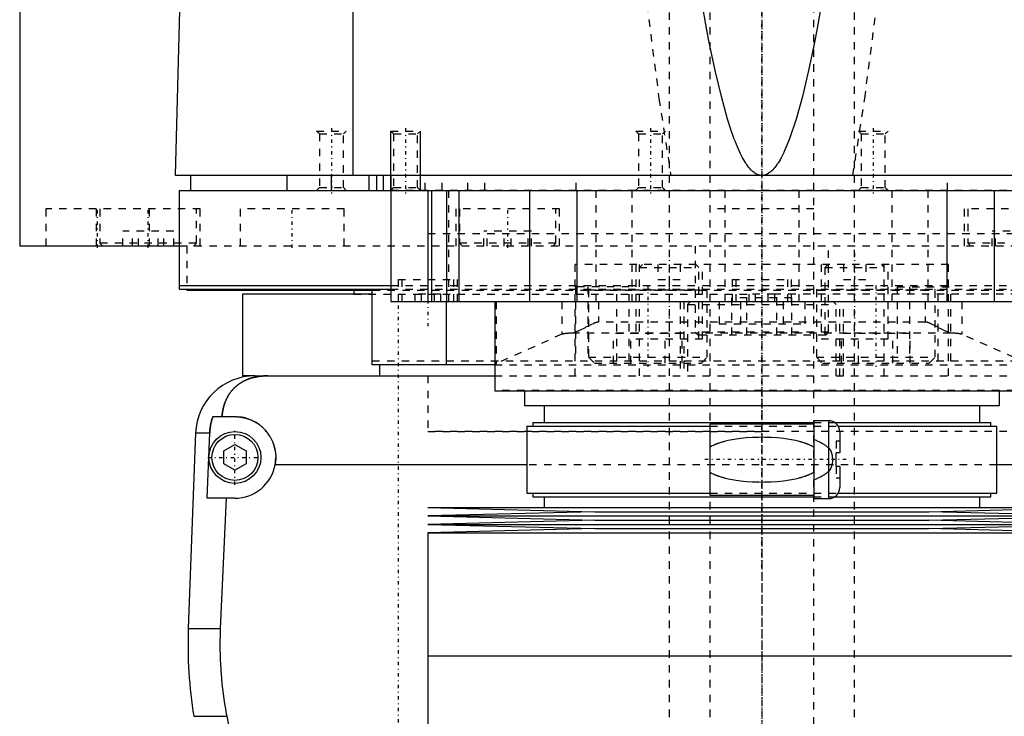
# Model space of a CAD drawing. Extents: x -120 to 120, y -136 to 715.
# Tile 2 of 11: x -100 to 33, y -38 to 56. Entities that reach past the tile are written whole.
import ezdxf

# ---------------------------------------------------------------- set-up
doc = ezdxf.new("R2010")
doc.units = 0
doc.linetypes.add('CENTER', pattern=[1.5, 0.45, -0.5, 0.05, -0.5])
doc.linetypes.add('DASHED', pattern=[2, 1, -1])
for name, color, linetype in [('AM_0', 7, 'CONTINUOUS'), ('AM_10', 7, 'CONTINUOUS'), ('AM_3', 7, 'DASHED'), ('AM_7', 7, 'CENTER')]:
    doc.layers.add(name, color=color, linetype=linetype)

msp = doc.modelspace()

# ---------------------------------------------------------------- linework, layer by layer
at = {"layer": 'AM_0', "color": 7, "linetype": 'CONTINUOUS'}
for p, q in [((-100, 363), (-100, 25)), ((-79, 34.5), (-76.83, 115.63)), ((-55.06, 34.5), (-55.06, 116.6)), ((79, 34.5), (-79, 34.5)), ((-77, 34.5), (-77, 32.5)), ((-64, 34.5), (-64, 32.5)), ((-58, 32.5), (-58, 34.5)), ((-52.9, 32.5), (-52.9, 34.5)), ((-51.9, 32.5), (-51.9, 34.5)), ((-51, 32.5), (-51, 34.5)), ((-50, 34.5), (-50, 17.5)), ((-78.5, 32.5), (78.5, 32.5)), ((-78.5, 32.5), (-78.5, 19.2)), ((-45, 32.5), (-45, 17.5)), ((-44.5, 32.5), (-44.5, 17.5)), ((-42.5, 32.5), (-42.5, 17.5)), ((-40.83, 32.5), (-40.83, 17.5)), ((-31.31, 32.5), (-31.31, 17.5)), ((-24.92, 32.5), (-24.92, 17.5)), ((24.92, 32.5), (24.92, 17.5)), ((31.31, 32.5), (31.31, 17.5)), ((-78.56, 25), (-100, 25)), ((-78.5, 19.7), (-50.02, 19.7)), ((-78.5, 19.2), (-50.02, 19.2)), ((-77.5, 19.2), (-77.5, 19)), ((-52.56, 19), (-77.5, 19)), ((-55, 19), (-55, 18.5)), ((-52.5, 9), (-52.5, 19.2)), ((-70, 18.5), (-70, 7.5)), ((-52.56, 18.5), (-70, 18.5)), ((-50, 17.5), (50, 17.5)), ((-42.5, 9), (-42.5, 17.5)), ((-36, 17.5), (-36, 5.5)), ((-36, 9), (-52.5, 9)), ((-51.5, 9), (-51.5, 7.5)), ((-68.3, 7.5), (-70, 7.5)), ((-68.3, 7.5), (-36, 7.5)), ((-36, 5.5), (36, 5.5)), ((-32, 5.5), (-32, 3.5)), ((32, 3.5), (32, 5.5)), ((-32, 3.5), (32, 3.5)), ((-29.35, 3.5), (-29.35, 1.2)), ((29.35, 1.2), (29.35, 3.5)), ((-73.97, 2), (-71, 2)), ((9, 1.45), (7, 1.45)), ((7, 1.45), (7, -9.05)), ((9, 1.45), (9, -9.05)), ((-31.65, 0.7), (-31.65, -8.3)), ((-31.65, 0.7), (-7, 0.7)), ((-30.85, 1.2), (-30.85, 0.7)), ((-30.85, 1.2), (7, 1.2)), ((7, 1), (-7, 1)), ((-7, 1), (-7, -8.6)), ((9.83, 1.2), (30.85, 1.2)), ((10.3, 0.7), (31.65, 0.7)), ((30.85, 0.7), (30.85, 1.2)), ((31.65, -8.3), (31.65, 0.7)), ((-76.29, -0.2), (-77.28, -26.54)), ((-76.29, -0.2), (-74.4, -0.2)), ((-74.75, -9), (-74.4, -0.2)), ((10.5, -0.05), (10.5, -2.9)), ((-72.5, -2.63), (-71, -1.77)), ((-72.5, -4.37), (-72.5, -2.63)), ((-71, -1.77), (-69.5, -2.63)), ((-69.5, -2.63), (-69.5, -4.37)), ((10, -4.7), (10, -2.9)), ((10.5, -2.9), (10, -2.9)), ((-71, -5.23), (-72.5, -4.37)), ((-69.5, -4.37), (-71, -5.23)), ((-31.65, -4.5), (-65.59, -4.5)), ((10.5, -4.7), (10, -4.7)), ((10.5, -4.7), (10.5, -7.55)), ((65.59, -4.5), (31.65, -4.5)), ((-71, -9), (-74.75, -9)), ((-72.2, -9), (-72.97, -26.54)), ((-31.65, -8.3), (-7, -8.3)), ((-30.85, -8.3), (-30.85, -8.8)), ((-30.85, -8.8), (7, -8.8)), ((-29.35, -8.8), (-29.35, -10.25)), ((-7, -8.6), (7, -8.6)), ((7, -9.05), (9, -9.05)), ((9.83, -8.8), (30.85, -8.8)), ((10.3, -8.3), (31.65, -8.3)), ((29.35, -10.25), (29.35, -8.8)), ((30.85, -8.8), (30.85, -8.3)), ((-45, -10.25), (-22.5, -10.82)), ((-45, -10.25), (45, -10.25)), ((22.5, -10.82), (45, -10.25)), ((-22.5, -10.82), (-45, -11.39)), ((-45, -11.39), (-22.5, -11.96)), ((-45, -11.39), (45, -11.39)), ((-22.5, -10.82), (22.5, -10.82)), ((45, -11.39), (22.5, -10.82)), ((22.5, -11.96), (45, -11.39)), ((-22.5, -11.96), (-45, -12.53)), ((-45, -12.53), (-22.5, -13.1)), ((-45, -12.53), (45, -12.53)), ((-22.5, -13.1), (-45, -13.67)), ((-22.5, -11.96), (22.5, -11.96)), ((-22.5, -13.1), (22.5, -13.1)), ((45, -12.53), (22.5, -11.96)), ((22.5, -13.1), (45, -12.53)), ((45, -13.67), (22.5, -13.1)), ((-45, -13.67), (-45, -30.25)), ((-45, -13.67), (45, -13.67)), ((-77.28, -26.54), (-72.97, -26.54)), ((-45, -30.25), (45, -30.25)), ((-45, -30.25), (-45, -46.83)), ((-45, -30.25), (0, -30.25)), ((-76.54, -38.4), (-72.1, -38.4)), ((-72.1, -38.4), (-68.19, -58))]:
    msp.add_line(p, q, dxfattribs=at)
for points in [[(0, 34.5, 0), (-0.01, 34.5, 0), (-0.04, 34.5, 0), (-0.06, 34.5, 0), (-0.07, 34.5, 0), (-0.08, 34.5, 0), (-0.11, 34.5, 0), (-0.13, 34.51, 0), (-0.15, 34.51, 0), (-0.18, 34.51, 0), (-0.2, 34.51, 0), (-0.21, 34.52, 0), (-0.22, 34.52, 0), (-0.25, 34.52, 0), (-0.27, 34.53, 0), (-0.29, 34.53, 0), (-0.32, 34.54, 0), (-0.34, 34.54, 0), (-0.35, 34.54, 0), (-0.36, 34.55, 0), (-0.39, 34.55, 0), (-0.41, 34.56, 0), (-0.42, 34.56, 0), (-0.43, 34.57, 0), (-0.46, 34.57, 0), (-0.48, 34.58, 0), (-0.49, 34.59, 0), (-0.5, 34.59, 0), (-0.53, 34.6, 0), (-0.55, 34.61, 0), (-0.57, 34.62, 0), (-0.6, 34.63, 0), (-0.62, 34.64, 0), (-0.63, 34.64, 0), (-0.64, 34.65, 0), (-0.67, 34.66, 0), (-0.69, 34.67, 0), (-0.71, 34.68, 0), (-0.74, 34.69, 0), (-0.76, 34.71, 0), (-0.77, 34.71, 0), (-0.78, 34.72, 0), (-0.81, 34.73, 0), (-0.83, 34.74, 0), (-0.85, 34.76, 0), (-0.88, 34.77, 0), (-0.9, 34.79, 0), (-0.91, 34.8, 0), (-0.92, 34.8, 0), (-0.95, 34.82, 0), (-0.97, 34.83, 0), (-1.05, 34.89, 0), (-1.19, 35.01, 0), (-1.26, 35.07, 0), (-1.33, 35.13, 0), (-1.47, 35.27, 0), (-1.61, 35.43, 0), (-1.75, 35.59, 0), (-1.89, 35.78, 0), (-2.03, 35.97, 0), (-2.1, 36.07, 0), (-2.17, 36.18, 0), (-2.31, 36.41, 0), (-2.45, 36.64, 0), (-2.52, 36.77, 0), (-2.59, 36.89, 0), (-2.73, 37.16, 0), (-2.87, 37.44, 0), (-2.94, 37.59, 0), (-3.01, 37.73, 0), (-3.15, 38.04, 0), (-3.29, 38.36, 0), (-3.43, 38.7, 0), (-3.57, 39.05, 0), (-3.71, 39.41, 0), (-3.78, 39.6, 0), (-3.85, 39.79, 0), (-3.99, 40.18, 0), (-4.13, 40.59, 0), (-4.62, 42.12, 0), (-5.46, 45.14, 0), (-6.29, 48.66, 0), (-7.13, 52.68, 0), (-7.54, 54.88, 0), (-7.96, 57.2, 0)], [(7.96, 57.2, 0), (7.54, 54.88, 0), (7.13, 52.68, 0), (6.29, 48.66, 0), (5.46, 45.14, 0), (4.62, 42.12, 0), (3.78, 39.6, 0), (3.29, 38.36, 0), (3.15, 38.04, 0), (3.01, 37.73, 0), (2.94, 37.59, 0), (2.87, 37.44, 0), (2.73, 37.16, 0), (2.59, 36.89, 0), (2.52, 36.77, 0), (2.45, 36.64, 0), (2.31, 36.41, 0), (2.17, 36.18, 0), (2.1, 36.07, 0), (2.03, 35.97, 0), (1.89, 35.78, 0), (1.75, 35.59, 0), (1.61, 35.43, 0), (1.47, 35.27, 0), (1.33, 35.13, 0), (1.26, 35.07, 0), (1.19, 35.01, 0), (1.05, 34.89, 0), (0.91, 34.8, 0), (0.83, 34.74, 0), (0.81, 34.73, 0), (0.78, 34.72, 0), (0.77, 34.71, 0), (0.76, 34.71, 0), (0.74, 34.69, 0), (0.71, 34.68, 0), (0.69, 34.67, 0), (0.67, 34.66, 0), (0.64, 34.65, 0), (0.63, 34.64, 0), (0.62, 34.64, 0), (0.6, 34.63, 0), (0.57, 34.62, 0), (0.55, 34.61, 0), (0.53, 34.6, 0), (0.5, 34.59, 0), (0.49, 34.59, 0), (0.48, 34.58, 0), (0.46, 34.57, 0), (0.43, 34.57, 0), (0.42, 34.56, 0), (0.41, 34.56, 0), (0.39, 34.55, 0), (0.36, 34.55, 0), (0.35, 34.54, 0), (0.34, 34.54, 0), (0.32, 34.54, 0), (0.29, 34.53, 0), (0.27, 34.53, 0), (0.25, 34.52, 0), (0.22, 34.52, 0), (0.21, 34.52, 0), (0.2, 34.51, 0), (0.18, 34.51, 0), (0.15, 34.51, 0), (0.13, 34.51, 0), (0.11, 34.5, 0), (0.08, 34.5, 0), (0.07, 34.5, 0), (0.06, 34.5, 0), (0.04, 34.5, 0), (0.01, 34.5, 0), (0, 34.5, 0)], [(-66.56, 7.5, 0), (-66.61, 7.5, 0), (-66.7, 7.5, 0), (-66.8, 7.5, 0), (-66.84, 7.5, 0), (-66.89, 7.49, 0), (-66.98, 7.49, 0), (-67.08, 7.49, 0), (-67.17, 7.48, 0), (-67.26, 7.47, 0), (-67.35, 7.47, 0), (-67.4, 7.46, 0), (-67.45, 7.46, 0), (-67.54, 7.45, 0), (-67.63, 7.44, 0), (-67.72, 7.42, 0), (-67.82, 7.41, 0), (-67.91, 7.4, 0), (-67.95, 7.39, 0), (-68, 7.38, 0), (-68.09, 7.37, 0), (-68.18, 7.35, 0), (-68.23, 7.34, 0), (-68.27, 7.33, 0), (-68.36, 7.31, 0), (-68.45, 7.29, 0), (-68.49, 7.28, 0), (-68.53, 7.27, 0), (-68.62, 7.24, 0), (-68.71, 7.22, 0), (-68.79, 7.2, 0), (-68.88, 7.17, 0), (-68.96, 7.14, 0), (-69, 7.13, 0), (-69.04, 7.11, 0), (-69.13, 7.08, 0), (-69.21, 7.05, 0), (-69.29, 7.02, 0), (-69.37, 6.99, 0), (-69.45, 6.96, 0), (-69.49, 6.94, 0), (-69.53, 6.92, 0), (-69.6, 6.89, 0), (-69.68, 6.85, 0), (-69.76, 6.81, 0), (-69.83, 6.77, 0), (-69.91, 6.74, 0), (-69.94, 6.72, 0), (-69.98, 6.69, 0), (-70.05, 6.65, 0), (-70.12, 6.61, 0), (-70.19, 6.57, 0), (-70.26, 6.52, 0), (-70.33, 6.48, 0), (-70.37, 6.46, 0), (-70.4, 6.43, 0), (-70.47, 6.39, 0), (-70.53, 6.34, 0), (-70.6, 6.29, 0), (-70.66, 6.24, 0), (-70.72, 6.19, 0), (-70.75, 6.17, 0), (-70.78, 6.14, 0), (-70.84, 6.09, 0), (-70.9, 6.04, 0), (-70.93, 6.01, 0), (-70.96, 5.98, 0), (-71.02, 5.93, 0), (-71.08, 5.87, 0), (-71.1, 5.85, 0), (-71.13, 5.82, 0), (-71.19, 5.76, 0), (-71.24, 5.71, 0), (-71.29, 5.65, 0), (-71.34, 5.59, 0), (-71.4, 5.53, 0), (-71.42, 5.5, 0), (-71.45, 5.47, 0), (-71.5, 5.41, 0), (-71.54, 5.35, 0), (-71.59, 5.28, 0), (-71.64, 5.22, 0), (-71.68, 5.16, 0), (-71.71, 5.12, 0), (-71.73, 5.09, 0), (-71.77, 5.02, 0), (-71.82, 4.96, 0), (-71.86, 4.89, 0), (-71.9, 4.82, 0), (-71.94, 4.75, 0), (-71.96, 4.72, 0), (-71.98, 4.68, 0), (-72.02, 4.61, 0), (-72.06, 4.54, 0), (-72.1, 4.46, 0), (-72.13, 4.39, 0), (-72.17, 4.32, 0), (-72.18, 4.28, 0), (-72.2, 4.24, 0), (-72.24, 4.16, 0), (-72.27, 4.09, 0), (-72.3, 4.01, 0), (-72.33, 3.93, 0), (-72.36, 3.85, 0), (-72.37, 3.81, 0), (-72.39, 3.77, 0), (-72.42, 3.69, 0), (-72.44, 3.61, 0), (-72.46, 3.57, 0), (-72.47, 3.52, 0), (-72.49, 3.44, 0), (-72.52, 3.36, 0), (-72.53, 3.32, 0), (-72.54, 3.27, 0), (-72.56, 3.19, 0), (-72.58, 3.1, 0), (-72.6, 3.02, 0), (-72.62, 2.93, 0), (-72.63, 2.84, 0), (-72.64, 2.8, 0), (-72.65, 2.76, 0), (-72.66, 2.67, 0), (-72.68, 2.58, 0), (-72.72, 2.27, 0), (-72.74, 2, 0)], [(-74.4, -0.2, 0), (-74.39, -0.14, 0), (-74.39, -0.02, 0), (-74.38, 0.1, 0), (-74.37, 0.16, 0), (-74.37, 0.23, 0), (-74.35, 0.35, 0), (-74.34, 0.47, 0), (-74.32, 0.6, 0), (-74.3, 0.72, 0), (-74.28, 0.85, 0), (-74.27, 0.91, 0), (-74.26, 0.97, 0), (-74.23, 1.1, 0), (-74.2, 1.22, 0), (-74.17, 1.34, 0), (-74.14, 1.47, 0), (-74.1, 1.59, 0), (-74.09, 1.65, 0), (-74.07, 1.71, 0), (-74.03, 1.83, 0), (-73.99, 1.94, 0), (-73.97, 2, 0)], [(-71, 2, 0), (-70.96, 2, 0), (-70.87, 2, 0), (-70.78, 2, 0), (-70.73, 1.99, 0), (-70.69, 1.99, 0), (-70.6, 1.99, 0), (-70.51, 1.98, 0), (-70.42, 1.97, 0), (-70.33, 1.96, 0), (-70.24, 1.95, 0), (-70.19, 1.94, 0), (-70.15, 1.93, 0), (-70.06, 1.92, 0), (-69.97, 1.9, 0), (-69.88, 1.88, 0), (-69.79, 1.86, 0), (-69.7, 1.84, 0), (-69.65, 1.83, 0), (-69.61, 1.82, 0), (-69.52, 1.8, 0), (-69.43, 1.77, 0), (-69.38, 1.76, 0), (-69.34, 1.74, 0), (-69.25, 1.72, 0), (-69.17, 1.69, 0), (-69.12, 1.67, 0), (-69.08, 1.65, 0), (-68.99, 1.62, 0), (-68.91, 1.59, 0), (-68.82, 1.55, 0), (-68.74, 1.51, 0), (-68.66, 1.48, 0), (-68.61, 1.46, 0), (-68.57, 1.44, 0), (-68.49, 1.39, 0), (-68.41, 1.35, 0), (-68.33, 1.31, 0), (-68.25, 1.26, 0), (-68.17, 1.22, 0), (-68.14, 1.2, 0), (-68.1, 1.17, 0), (-68.02, 1.12, 0), (-67.95, 1.07, 0), (-67.87, 1.02, 0), (-67.8, 0.97, 0), (-67.73, 0.92, 0), (-67.69, 0.89, 0), (-67.66, 0.87, 0), (-67.59, 0.81, 0), (-67.52, 0.76, 0), (-67.45, 0.7, 0), (-67.39, 0.65, 0), (-67.32, 0.59, 0), (-67.29, 0.56, 0), (-67.26, 0.53, 0), (-67.2, 0.47, 0), (-67.14, 0.41, 0), (-67.08, 0.35, 0), (-67.02, 0.29, 0), (-66.96, 0.23, 0), (-66.93, 0.2, 0), (-66.9, 0.17, 0), (-66.84, 0.1, 0), (-66.79, 0.04, 0), (-66.76, 0, 0), (-66.73, -0.03, 0), (-66.68, -0.1, 0), (-66.62, -0.17, 0), (-66.6, -0.2, 0), (-66.57, -0.24, 0), (-66.52, -0.31, 0), (-66.47, -0.38, 0), (-66.42, -0.45, 0), (-66.37, -0.53, 0), (-66.32, -0.6, 0), (-66.3, -0.64, 0), (-66.28, -0.68, 0), (-66.23, -0.76, 0), (-66.19, -0.83, 0), (-66.15, -0.91, 0), (-66.11, -0.99, 0), (-66.06, -1.07, 0), (-66.05, -1.11, 0), (-66.03, -1.15, 0), (-65.99, -1.23, 0), (-65.95, -1.32, 0), (-65.92, -1.4, 0), (-65.88, -1.48, 0), (-65.85, -1.57, 0), (-65.84, -1.61, 0), (-65.82, -1.65, 0), (-65.79, -1.74, 0), (-65.76, -1.82, 0), (-65.74, -1.91, 0), (-65.71, -1.99, 0), (-65.69, -2.08, 0), (-65.68, -2.12, 0), (-65.66, -2.17, 0), (-65.64, -2.25, 0), (-65.62, -2.34, 0), (-65.61, -2.43, 0), (-65.59, -2.52, 0), (-65.57, -2.6, 0), (-65.57, -2.65, 0), (-65.56, -2.69, 0), (-65.55, -2.78, 0), (-65.54, -2.87, 0), (-65.53, -2.91, 0), (-65.53, -2.96, 0), (-65.52, -3.04, 0), (-65.51, -3.13, 0), (-65.51, -3.18, 0), (-65.51, -3.22, 0), (-65.5, -3.31, 0), (-65.5, -3.39, 0), (-65.5, -3.48, 0), (-65.5, -3.57, 0), (-65.5, -3.65, 0), (-65.5, -3.7, 0), (-65.51, -3.74, 0), (-65.51, -3.83, 0), (-65.52, -3.92, 0), (-65.52, -4.01, 0), (-65.53, -4.1, 0), (-65.54, -4.19, 0), (-65.55, -4.23, 0), (-65.55, -4.28, 0), (-65.57, -4.37, 0), (-65.58, -4.46, 0), (-65.59, -4.5, 0)], [(-72.97, -26.54, 0), (-72.99, -26.87, 0), (-73.01, -27.51, 0), (-73.02, -28.16, 0), (-73.02, -28.47, 0), (-73.02, -28.79, 0), (-73.02, -29.43, 0), (-73, -30.07, 0), (-72.98, -30.72, 0), (-72.96, -31.37, 0), (-72.92, -32.03, 0), (-72.9, -32.36, 0), (-72.87, -32.69, 0), (-72.82, -33.35, 0), (-72.75, -34.02, 0), (-72.68, -34.69, 0), (-72.59, -35.36, 0), (-72.5, -36.04, 0), (-72.45, -36.38, 0), (-72.4, -36.71, 0), (-72.29, -37.39, 0), (-72.17, -38.06, 0), (-72.1, -38.4, 0)]]:
    msp.add_polyline3d(points, dxfattribs=at)
for radius in [3.5, 3.1]:
    msp.add_circle((-71, -3.5), radius, dxfattribs=at)
for centre, radius, start, end in [((-68.3, -0.5), 8, 90, 177.861), ((9, -0.05), 1.5, 0, 90), ((-71, -3.5), 5.5, 270, 349.5243), ((9, -7.55), 1.5, 270, 0), ((-17.32, -28.78), 60, 177.861, 189.225)]:
    msp.add_arc(centre, radius, start, end, dxfattribs=at)
at = {"layer": 'AM_10', "color": 7, "linetype": 'CONTINUOUS'}
for p, q in [((-50, 32.5), (-50, 40.5)), ((-46, 32.5), (-46, 40.5))]:
    msp.add_line(p, q, dxfattribs=at)
at = {"layer": 'AM_3', "color": 6, "linetype": 'DASHED'}
for p, q in [((-7, 676.5), (-7, -97.5)), ((7, -97.5), (7, 676.5)), ((-12.5, 664.5), (-12.5, -56.5)), ((12.5, -56.5), (12.5, 664.5)), ((-60, 40.5), (-59.62, 40.12)), ((-60, 40.5), (-56, 40.5)), ((-59.62, 40.12), (-59.62, 32.88)), ((-59.62, 40.12), (-56.38, 40.12)), ((-56.38, 40.12), (-56, 40.5)), ((-56.38, 32.88), (-56.38, 40.12)), ((-50, 40.5), (-49.62, 40.12)), ((-50, 40.5), (-46, 40.5)), ((-49.62, 40.12), (-49.62, 32.88)), ((-49.62, 40.12), (-46.38, 40.12)), ((-46.38, 40.12), (-46, 40.5)), ((-46.38, 32.88), (-46.38, 40.12)), ((-17, 40.5), (-16.62, 40.12)), ((-17, 40.5), (-13, 40.5)), ((-16.62, 40.12), (-16.62, 32.88)), ((-16.62, 40.12), (-13.38, 40.12)), ((-13.38, 40.12), (-13, 40.5)), ((-13.38, 32.88), (-13.38, 40.12)), ((13, 40.5), (13.38, 40.12)), ((13, 40.5), (17, 40.5)), ((13.38, 40.12), (13.38, 32.88)), ((13.38, 40.12), (16.62, 40.12)), ((16.62, 40.12), (17, 40.5)), ((16.62, 32.88), (16.62, 40.12)), ((-45.38, 32.5), (-45.38, 34.5)), ((-43.08, 32.5), (-43.08, 34.5)), ((-39.62, 32.5), (-39.62, 34.5)), ((-37.31, 32.5), (-37.31, 34.5)), ((-25, 32.5), (-25, 34.5)), ((25, 32.5), (25, 34.5)), ((-59.62, 32.88), (-60, 32.5)), ((-59.62, 32.88), (-56.38, 32.88)), ((-56, 32.5), (-56.38, 32.88)), ((-49.62, 32.88), (-50, 32.5)), ((77, 32.5), (-50, 32.5)), ((-49.62, 32.88), (-46.38, 32.88)), ((-46, 32.5), (-46.38, 32.88)), ((-42.23, 32.5), (-42.23, 17.5)), ((-22.36, 32.5), (-22.36, 17.5)), ((-17.5, 32.5), (-17.5, 17.5)), ((-16.62, 32.88), (-17, 32.5)), ((-16.62, 32.88), (-13.38, 32.88)), ((-13, 32.5), (-13.38, 32.88)), ((-5, 32.5), (-5, 17.5)), ((5, 32.5), (5, 17.5)), ((13.38, 32.88), (13, 32.5)), ((13.38, 32.88), (16.62, 32.88)), ((17, 32.5), (16.62, 32.88)), ((17.5, 32.5), (17.5, 17.5)), ((22.36, 32.5), (22.36, 17.5)), ((-96.5, 30), (-96.5, 25)), ((-75.69, 30), (-96.5, 30)), ((-89.69, 30), (-89.69, 25)), ((-89.19, 30), (-89.19, 25.4)), ((-82.5, 25), (-82.5, 30)), ((-76.19, 25.4), (-76.19, 30)), ((-75.69, 25), (-75.69, 30)), ((-70.29, 30), (-70.29, 25)), ((-56.29, 30), (-70.29, 30)), ((-56.29, 25), (-56.29, 30)), ((-41.25, 30), (-41.25, 25)), ((-27.25, 30), (-41.25, 30)), ((-40.75, 30), (-40.75, 25.4)), ((-27.75, 25.4), (-27.75, 30)), ((-27.25, 25), (-27.25, 30)), ((7, 30), (-7, 30)), ((27.25, 30), (27.25, 25)), ((41.25, 30), (27.25, 30)), ((27.75, 30), (27.75, 25.4)), ((-86.12, 25), (-86.12, 27)), ((-79.25, 27), (-86.12, 27)), ((-84.8, 25), (-84.8, 27)), ((-84.01, 25), (-84.01, 27)), ((-81.36, 25), (-81.36, 27)), ((-80.58, 25), (-80.58, 27)), ((-79.25, 25), (-79.25, 27)), ((-45, 26.7), (45, 26.7)), ((-45, 26.7), (0, 26.7)), ((-37.45, 25), (-37.45, 27)), ((-31.05, 27), (-37.45, 27)), ((-37, 25), (-37, 27)), ((-34.7, 25), (-34.7, 27)), ((-33.8, 25), (-33.8, 27)), ((-31.5, 25), (-31.5, 27)), ((-31.05, 25), (-31.05, 27)), ((37.45, 27), (31.05, 27)), ((31.05, 25), (31.05, 27)), ((31.5, 25), (31.5, 27)), ((-89.19, 25.4), (-88.79, 25)), ((-76.19, 25.4), (-89.19, 25.4)), ((-76.59, 25), (-76.19, 25.4)), ((-40.75, 25.4), (-40.35, 25)), ((-27.75, 25.4), (-40.75, 25.4)), ((-28.15, 25), (-27.75, 25.4)), ((27.75, 25.4), (28.15, 25)), ((40.75, 25.4), (27.75, 25.4)), ((78.56, 25), (-78.56, 25)), ((-77.5, 25), (-77.5, 19.2)), ((-9, 25), (-9, 13.4)), ((9, 13.4), (9, 25)), ((-25.16, 7.5), (-25.16, 22.5)), ((25.16, 22.5), (-25.16, 22.5)), ((-17, 22.5), (-17, 12.5)), ((-16.1, 22.5), (-16.5, 22.1)), ((-16.5, 7.5), (-16.5, 22.5)), ((-16.5, 22.1), (-8.5, 22.1)), ((-14, 22.5), (-14, 20.5)), ((-11, 22.5), (-11, 20.5)), ((-8.5, 22.1), (-8.9, 22.5)), ((-8.5, 12.5), (-8.5, 22.1)), ((-8, 12.5), (-8, 22.5)), ((8, 22.5), (8, 12.5)), ((8.9, 22.5), (8.5, 22.1)), ((8.5, 22.1), (8.5, 12.5)), ((8.5, 22.1), (16.5, 22.1)), ((11, 22.5), (11, 20.5)), ((14, 22.5), (14, 20.5)), ((16.5, 22.1), (16.1, 22.5)), ((16.5, 7.5), (16.5, 22.5)), ((17, 12.5), (17, 22.5)), ((25.16, 7.5), (25.16, 22.5)), ((-49, 20.5), (-49, 17.5)), ((-49, 20.5), (-41, 20.5)), ((-48.5, 20.5), (-48.5, 17.5)), ((-41.5, 17.5), (-41.5, 20.5)), ((-41, 17.5), (-41, 20.5)), ((-14, 20.5), (-11, 20.5)), ((-4, 20.5), (-4, 17.5)), ((-4, 20.5), (4, 20.5)), ((-3.5, 20.5), (-3.5, 17.5)), ((3.5, 17.5), (3.5, 20.5)), ((4, 17.5), (4, 20.5)), ((11, 20.5), (14, 20.5)), ((52.56, 19), (-52.56, 19)), ((-50.02, 19.7), (50.02, 19.7)), ((-50.02, 19.2), (50.02, 19.2)), ((-25.09, 19.5), (-25.09, 9.5)), ((-17.89, 19.5), (-25.09, 19.5)), ((-23.43, 19.5), (-23.43, 9.5)), ((-23.25, 19.2), (-23.35, 19.1)), ((-23.35, 19.1), (-23.35, 10)), ((-23.35, 19.1), (-7.35, 19.1)), ((-19.55, 9.5), (-19.55, 19.5)), ((-17.89, 9.5), (-17.89, 19.5)), ((-7.35, 19.1), (-7.45, 19.2)), ((-7.35, 10), (-7.35, 19.1)), ((7.45, 19.2), (7.35, 19.1)), ((7.35, 19.1), (7.35, 10)), ((7.35, 19.1), (23.35, 19.1)), ((18.23, 19.5), (18.23, 9.5)), ((18.23, 19.5), (25.44, 19.5)), ((19.89, 19.5), (19.89, 9.5)), ((23.35, 19.1), (23.25, 19.2)), ((23.35, 10), (23.35, 19.1)), ((23.77, 9.5), (23.77, 19.5)), ((25.44, 9.5), (25.44, 19.5)), ((-55, 18.5), (-0.87, 18.5)), ((-43.27, 18.5), (-46.73, 18.5)), ((-46.73, 17.5), (-46.73, 18.5)), ((-45.87, 17.5), (-45.87, 18.5)), ((-44.13, 17.5), (-44.13, 18.5)), ((-43.27, 17.5), (-43.27, 18.5)), ((-35.82, 17.5), (-35.82, 9.14)), ((-26.96, 17.5), (-26.96, 13.1)), ((-22, 17.5), (-22, 14.74)), ((-11, 17.5), (-11, 7.5)), ((-10.5, 17.5), (-10.5, 7.5)), ((-9.6, 17.5), (-10, 17.1)), ((-5.77, 17.5), (-5.77, 14.5)), ((-4.04, 13), (-4.04, 18)), ((4.04, 18), (-4.04, 18)), ((-2.89, 17.5), (-2.89, 14.5)), ((-2.02, 13), (-2.02, 18)), ((1.73, 18.5), (-1.73, 18.5)), ((-1.73, 17.5), (-1.73, 18.5)), ((-0.87, 17.5), (-0.87, 18.5)), ((0.87, 17.5), (0.87, 18.5)), ((52.56, 18.5), (0.87, 18.5)), ((1.73, 17.5), (1.73, 18.5)), ((2.02, 13), (2.02, 18)), ((2.89, 17.5), (2.89, 14.5)), ((4.04, 13), (4.04, 18)), ((5.77, 17.5), (5.77, 14.5)), ((10, 17.1), (9.6, 17.5)), ((10.5, 7.5), (10.5, 17.5)), ((11, 7.5), (11, 17.5)), ((22, 17.5), (22, 14.74)), ((26.96, 17.5), (26.96, 13.1)), ((-10, 17.1), (-10, 7.5)), ((-10, 17.1), (10, 17.1)), ((10, 7.5), (10, 17.1)), ((22, 14.74), (-22, 14.74)), ((25.41, 13.27), (-25.41, 13.27)), ((-9, 13.4), (-8.6, 13)), ((9, 13.4), (-9, 13.4)), ((-5.77, 14.5), (5.77, 14.5)), ((8.6, 13), (9, 13.4)), ((-26.96, 13.1), (-35.82, 9.14)), ((-19.97, 9.2), (-19.97, 13.2)), ((-10.73, 13.2), (-19.97, 13.2)), ((-17.66, 9.2), (-17.66, 13.2)), ((-17, 12.5), (-8, 12.5)), ((-13.04, 9.2), (-13.04, 13.2)), ((-10.73, 9.2), (-10.73, 13.2)), ((8.6, 13), (-8.6, 13)), ((8, 12.5), (17, 12.5)), ((10.73, 9.2), (10.73, 13.2)), ((19.97, 13.2), (10.73, 13.2)), ((13.04, 9.2), (13.04, 13.2)), ((17.66, 9.2), (17.66, 13.2)), ((19.97, 9.2), (19.97, 13.2)), ((35.82, 9.14), (26.96, 13.1)), ((52.5, 9.5), (-52.5, 9.5)), ((-23.35, 10), (-22.55, 9.2)), ((-23.35, 10), (-7.35, 10)), ((-8.15, 9.2), (-7.35, 10)), ((7.35, 10), (8.15, 9.2)), ((7.35, 10), (23.35, 10)), ((22.55, 9.2), (23.35, 10)), ((-36, 9), (36, 9)), ((-22.55, 9.2), (-8.15, 9.2)), ((8.15, 9.2), (22.55, 9.2)), ((-45, 7.5), (-45, 0)), ((-45, 7.5), (-45, 0)), ((-36, 7.5), (36, 7.5)), ((36, 5.52), (-36, 5.52)), ((-45, 0), (0, 0)), ((45, 0), (-45, 0)), ((-7, 0.7), (10.3, 0.7)), ((7, 1.2), (9.83, 1.2)), ((10, -1.3), (10, -2.9)), ((10.5, -1.3), (10, -1.3)), ((31.65, -4.5), (-31.65, -4.5)), ((10, -4.7), (10, -6.3)), ((10.5, -6.3), (10, -6.3)), ((-7, -8.3), (10.3, -8.3)), ((7, -8.8), (9.83, -8.8))]:
    msp.add_line(p, q, dxfattribs=at)
for points in [[(-21.74, 115.63, 0), (-20.18, 98.98, 0), (-17.03, 69.41, 0), (-13.86, 44.87, 0), (-12.26, 34.5, 0)], [(12.26, 34.5, 0), (13.86, 44.87, 0), (17.03, 69.41, 0), (20.18, 98.98, 0), (21.74, 115.63, 0)], [(-22, 14.74, 0), (-22.02, 14.74, 0), (-22.06, 14.73, 0), (-22.1, 14.73, 0), (-22.12, 14.73, 0), (-22.14, 14.73, 0), (-22.18, 14.72, 0), (-22.21, 14.72, 0), (-22.25, 14.71, 0), (-22.29, 14.7, 0), (-22.32, 14.69, 0), (-22.34, 14.69, 0), (-22.36, 14.68, 0), (-22.39, 14.67, 0), (-22.43, 14.66, 0), (-22.46, 14.65, 0), (-22.5, 14.64, 0), (-22.53, 14.62, 0), (-22.55, 14.62, 0), (-22.57, 14.61, 0), (-22.6, 14.6, 0), (-22.64, 14.58, 0), (-22.65, 14.58, 0), (-22.75, 14.53, 0), (-22.95, 14.44, 0), (-23.15, 14.34, 0), (-23.34, 14.24, 0), (-23.53, 14.14, 0), (-23.72, 14.04, 0), (-23.82, 13.99, 0), (-23.91, 13.94, 0), (-24.1, 13.84, 0), (-24.29, 13.75, 0), (-24.47, 13.66, 0), (-24.65, 13.57, 0), (-24.82, 13.49, 0), (-24.91, 13.46, 0), (-25, 13.42, 0), (-25.16, 13.36, 0), (-25.33, 13.3, 0), (-25.41, 13.27, 0)], [(25.41, 13.27, 0), (25.33, 13.3, 0), (25.16, 13.36, 0), (25, 13.42, 0), (24.91, 13.46, 0), (24.82, 13.49, 0), (24.65, 13.57, 0), (24.47, 13.66, 0), (24.29, 13.75, 0), (24.1, 13.84, 0), (23.91, 13.94, 0), (23.82, 13.99, 0), (23.72, 14.04, 0), (23.53, 14.14, 0), (23.34, 14.24, 0), (23.15, 14.34, 0), (22.95, 14.44, 0), (22.75, 14.53, 0), (22.65, 14.58, 0), (22.64, 14.58, 0), (22.6, 14.6, 0), (22.57, 14.61, 0), (22.55, 14.62, 0), (22.53, 14.62, 0), (22.5, 14.64, 0), (22.46, 14.65, 0), (22.43, 14.66, 0), (22.39, 14.67, 0), (22.36, 14.68, 0), (22.34, 14.69, 0), (22.32, 14.69, 0), (22.29, 14.7, 0), (22.25, 14.71, 0), (22.21, 14.72, 0), (22.18, 14.72, 0), (22.14, 14.73, 0), (22.12, 14.73, 0), (22.1, 14.73, 0), (22.06, 14.73, 0), (22.02, 14.74, 0), (22, 14.74, 0)], [(-25.41, 13.27, 0), (-25.48, 13.27, 0), (-25.61, 13.26, 0), (-25.74, 13.25, 0), (-25.81, 13.25, 0), (-25.87, 13.25, 0), (-25.99, 13.24, 0), (-26.1, 13.23, 0), (-26.2, 13.22, 0), (-26.3, 13.21, 0), (-26.4, 13.2, 0), (-26.44, 13.19, 0), (-26.49, 13.19, 0), (-26.57, 13.18, 0), (-26.64, 13.17, 0), (-26.71, 13.16, 0), (-26.77, 13.15, 0), (-26.82, 13.14, 0), (-26.85, 13.13, 0), (-26.87, 13.12, 0), (-26.91, 13.11, 0), (-26.94, 13.1, 0), (-26.96, 13.1, 0)], [(26.96, 13.1, 0), (26.94, 13.1, 0), (26.91, 13.11, 0), (26.87, 13.12, 0), (26.85, 13.13, 0), (26.82, 13.14, 0), (26.77, 13.15, 0), (26.71, 13.16, 0), (26.64, 13.17, 0), (26.57, 13.18, 0), (26.49, 13.19, 0), (26.44, 13.19, 0), (26.4, 13.2, 0), (26.3, 13.21, 0), (26.2, 13.22, 0), (26.1, 13.23, 0), (25.99, 13.24, 0), (25.87, 13.25, 0), (25.81, 13.25, 0), (25.74, 13.25, 0), (25.61, 13.26, 0), (25.48, 13.27, 0), (25.41, 13.27, 0)], [(-35.82, 9.14, 0), (-35.88, 9.12, 0), (-35.96, 9.06, 0), (-36, 9.01, 0), (-36, 8.99, 0)], [(-72.74, 2, 0), (-72.74, 2.05, 0), (-72.73, 2.14, 0), (-72.72, 2.23, 0), (-72.72, 2.27, 0), (-72.71, 2.32, 0), (-72.7, 2.41, 0), (-72.69, 2.5, 0), (-72.68, 2.59, 0), (-72.66, 2.68, 0), (-72.65, 2.76, 0), (-72.64, 2.81, 0), (-72.63, 2.85, 0), (-72.61, 2.94, 0), (-72.6, 3.03, 0), (-72.58, 3.11, 0), (-72.56, 3.2, 0), (-72.54, 3.28, 0), (-72.52, 3.33, 0), (-72.51, 3.37, 0), (-72.49, 3.45, 0), (-72.46, 3.53, 0), (-72.45, 3.58, 0), (-72.44, 3.62, 0), (-72.41, 3.7, 0), (-72.39, 3.78, 0), (-72.37, 3.82, 0), (-72.36, 3.86, 0), (-72.33, 3.94, 0), (-72.3, 4.01, 0), (-72.27, 4.09, 0), (-72.23, 4.17, 0), (-72.2, 4.24, 0), (-72.18, 4.28, 0), (-72.17, 4.32, 0), (-72.13, 4.39, 0), (-72.1, 4.46, 0), (-72.06, 4.54, 0), (-72.02, 4.61, 0), (-71.98, 4.68, 0), (-71.96, 4.71, 0), (-71.94, 4.75, 0), (-71.9, 4.82, 0), (-71.86, 4.89, 0), (-71.82, 4.95, 0), (-71.78, 5.02, 0), (-71.73, 5.08, 0), (-71.71, 5.12, 0), (-71.69, 5.15, 0), (-71.64, 5.21, 0), (-71.6, 5.28, 0), (-71.55, 5.34, 0), (-71.5, 5.4, 0), (-71.45, 5.46, 0), (-71.43, 5.49, 0), (-71.4, 5.52, 0), (-71.35, 5.58, 0), (-71.3, 5.64, 0), (-71.25, 5.7, 0), (-71.19, 5.75, 0), (-71.14, 5.81, 0), (-71.11, 5.84, 0), (-71.08, 5.87, 0), (-71.03, 5.92, 0), (-70.97, 5.98, 0), (-70.94, 6, 0), (-70.91, 6.03, 0), (-70.85, 6.08, 0), (-70.79, 6.13, 0), (-70.76, 6.16, 0), (-70.73, 6.18, 0), (-70.67, 6.23, 0), (-70.6, 6.28, 0), (-70.54, 6.33, 0), (-70.47, 6.38, 0), (-70.41, 6.43, 0), (-70.37, 6.45, 0), (-70.34, 6.47, 0), (-70.27, 6.52, 0), (-70.2, 6.56, 0), (-70.13, 6.61, 0), (-70.06, 6.65, 0), (-69.99, 6.69, 0), (-69.95, 6.71, 0), (-69.91, 6.73, 0), (-69.84, 6.77, 0), (-69.76, 6.81, 0), (-69.69, 6.85, 0), (-69.61, 6.88, 0), (-69.53, 6.92, 0), (-69.5, 6.94, 0), (-69.46, 6.95, 0), (-69.38, 6.99, 0), (-69.3, 7.02, 0), (-69.22, 7.05, 0), (-69.13, 7.08, 0), (-69.05, 7.11, 0), (-69.01, 7.13, 0), (-68.97, 7.14, 0), (-68.89, 7.17, 0), (-68.8, 7.19, 0), (-68.72, 7.22, 0), (-68.63, 7.24, 0), (-68.54, 7.27, 0), (-68.5, 7.28, 0), (-68.46, 7.29, 0), (-68.37, 7.31, 0), (-68.28, 7.33, 0), (-68.23, 7.34, 0), (-68.19, 7.35, 0), (-68.1, 7.36, 0), (-68.01, 7.38, 0), (-67.96, 7.39, 0), (-67.91, 7.4, 0), (-67.82, 7.41, 0), (-67.73, 7.42, 0), (-67.64, 7.44, 0), (-67.55, 7.45, 0), (-67.45, 7.46, 0), (-67.41, 7.46, 0), (-67.36, 7.47, 0), (-67.27, 7.47, 0), (-67.17, 7.48, 0), (-67.08, 7.49, 0), (-66.99, 7.49, 0), (-66.89, 7.49, 0), (-66.85, 7.5, 0), (-66.8, 7.5, 0), (-66.7, 7.5, 0), (-66.61, 7.5, 0), (-66.56, 7.5, 0)], [(-73.97, 2, 0), (-73.99, 1.94, 0), (-74.03, 1.83, 0), (-74.07, 1.71, 0), (-74.09, 1.65, 0), (-74.1, 1.59, 0), (-74.14, 1.47, 0), (-74.17, 1.34, 0), (-74.2, 1.22, 0), (-74.23, 1.1, 0), (-74.26, 0.97, 0), (-74.27, 0.91, 0), (-74.28, 0.85, 0), (-74.3, 0.72, 0), (-74.32, 0.6, 0), (-74.34, 0.47, 0), (-74.35, 0.35, 0), (-74.37, 0.23, 0), (-74.37, 0.16, 0), (-74.38, 0.1, 0), (-74.39, -0.02, 0), (-74.39, -0.14, 0), (-74.4, -0.2, 0)], [(-7, -2.09, 0), (-6.95, -2.06, 0), (-6.84, -2, 0), (-6.74, -1.94, 0), (-6.68, -1.91, 0), (-6.63, -1.89, 0), (-6.52, -1.83, 0), (-6.41, -1.78, 0), (-6.3, -1.73, 0), (-6.18, -1.69, 0), (-6.07, -1.64, 0), (-6.01, -1.62, 0), (-5.95, -1.6, 0), (-5.83, -1.55, 0), (-5.71, -1.51, 0), (-5.59, -1.47, 0), (-5.47, -1.43, 0), (-5.35, -1.4, 0), (-5.29, -1.38, 0), (-5.23, -1.36, 0), (-5.1, -1.33, 0), (-4.97, -1.29, 0), (-4.91, -1.28, 0), (-4.52, -1.18, 0), (-3.72, -1.03, 0), (-2.9, -0.91, 0), (-2.07, -0.83, 0), (-1.24, -0.77, 0), (-0.41, -0.75, 0), (0, -0.74, 0), (0.41, -0.75, 0), (1.24, -0.77, 0), (2.07, -0.83, 0), (2.9, -0.91, 0), (3.72, -1.03, 0), (4.52, -1.18, 0), (4.91, -1.28, 0), (4.97, -1.29, 0), (5.1, -1.33, 0), (5.23, -1.36, 0), (5.29, -1.38, 0), (5.35, -1.4, 0), (5.47, -1.43, 0), (5.59, -1.47, 0), (5.71, -1.51, 0), (5.83, -1.55, 0), (5.95, -1.6, 0), (6.01, -1.62, 0), (6.07, -1.64, 0), (6.18, -1.69, 0), (6.3, -1.73, 0), (6.41, -1.78, 0), (6.52, -1.83, 0), (6.63, -1.89, 0), (6.68, -1.91, 0), (6.74, -1.94, 0), (6.84, -2, 0), (6.95, -2.06, 0), (7, -2.09, 0)], [(7, -1.07, 0), (7.06, -1.09, 0), (7.18, -1.14, 0), (7.31, -1.19, 0), (7.37, -1.21, 0), (7.43, -1.24, 0), (7.55, -1.29, 0), (7.67, -1.35, 0), (7.78, -1.41, 0), (7.9, -1.46, 0), (8.02, -1.53, 0), (8.07, -1.56, 0), (8.13, -1.59, 0), (8.24, -1.65, 0), (8.35, -1.72, 0), (8.46, -1.79, 0), (8.56, -1.86, 0), (8.66, -1.94, 0), (8.71, -1.98, 0), (8.76, -2.02, 0), (8.86, -2.1, 0), (8.95, -2.18, 0), (9, -2.22, 0)], [(9, -2.22, 0), (9.01, -2.23, 0), (9.02, -2.24, 0), (9.04, -2.26, 0), (9.05, -2.27, 0), (9.06, -2.28, 0), (9.07, -2.29, 0), (9.09, -2.31, 0), (9.1, -2.33, 0), (9.12, -2.35, 0), (9.13, -2.37, 0), (9.14, -2.38, 0), (9.15, -2.39, 0), (9.16, -2.41, 0), (9.18, -2.44, 0), (9.19, -2.46, 0), (9.2, -2.48, 0), (9.22, -2.51, 0), (9.22, -2.52, 0), (9.23, -2.53, 0), (9.24, -2.56, 0), (9.26, -2.58, 0), (9.26, -2.59, 0), (9.27, -2.61, 0), (9.28, -2.63, 0), (9.29, -2.66, 0), (9.3, -2.67, 0), (9.3, -2.69, 0), (9.32, -2.71, 0), (9.33, -2.74, 0), (9.34, -2.77, 0), (9.35, -2.8, 0), (9.36, -2.83, 0), (9.36, -2.84, 0), (9.37, -2.86, 0), (9.38, -2.89, 0), (9.39, -2.92, 0), (9.4, -2.95, 0), (9.41, -2.98, 0), (9.41, -3.02, 0), (9.42, -3.03, 0), (9.42, -3.05, 0), (9.43, -3.08, 0), (9.44, -3.11, 0), (9.44, -3.15, 0), (9.45, -3.18, 0), (9.46, -3.21, 0), (9.46, -3.23, 0), (9.46, -3.25, 0), (9.47, -3.28, 0), (9.47, -3.31, 0), (9.49, -3.43, 0), (9.5, -3.64, 0), (9.51, -3.74, 0), (9.51, -3.84, 0), (9.5, -4.04, 0), (9.48, -4.25, 0), (9.46, -4.37, 0), (9.45, -4.4, 0), (9.45, -4.43, 0), (9.44, -4.45, 0), (9.44, -4.47, 0), (9.43, -4.5, 0), (9.43, -4.53, 0), (9.42, -4.56, 0), (9.41, -4.6, 0), (9.4, -4.63, 0), (9.4, -4.65, 0), (9.39, -4.66, 0), (9.38, -4.7, 0), (9.37, -4.73, 0), (9.36, -4.76, 0), (9.35, -4.79, 0), (9.34, -4.83, 0), (9.33, -4.84, 0), (9.33, -4.86, 0), (9.31, -4.89, 0), (9.3, -4.92, 0), (9.3, -4.93, 0), (9.29, -4.95, 0), (9.27, -4.98, 0), (9.26, -5.01, 0), (9.25, -5.03, 0), (9.25, -5.04, 0), (9.23, -5.07, 0), (9.22, -5.1, 0), (9.2, -5.12, 0), (9.18, -5.15, 0), (9.17, -5.18, 0), (9.16, -5.19, 0), (9.15, -5.2, 0), (9.13, -5.23, 0), (9.12, -5.25, 0), (9.1, -5.27, 0), (9.08, -5.29, 0), (9.06, -5.31, 0), (9.05, -5.32, 0), (9.05, -5.33, 0), (9.03, -5.35, 0), (9.01, -5.37, 0), (9, -5.38, 0)], [(7, -5.51, 0), (6.95, -5.54, 0), (6.84, -5.6, 0), (6.74, -5.66, 0), (6.68, -5.69, 0), (6.63, -5.71, 0), (6.52, -5.77, 0), (6.41, -5.82, 0), (6.3, -5.87, 0), (6.18, -5.91, 0), (6.07, -5.96, 0), (6.01, -5.98, 0), (5.95, -6, 0), (5.83, -6.05, 0), (5.71, -6.09, 0), (5.59, -6.13, 0), (5.47, -6.17, 0), (5.35, -6.2, 0), (5.29, -6.22, 0), (5.23, -6.24, 0), (5.1, -6.27, 0), (4.97, -6.31, 0), (4.91, -6.32, 0), (4.52, -6.42, 0), (3.72, -6.57, 0), (2.9, -6.69, 0), (2.07, -6.77, 0), (1.24, -6.83, 0), (0.41, -6.85, 0), (0, -6.86, 0), (-0.41, -6.85, 0), (-1.24, -6.83, 0), (-2.07, -6.77, 0), (-2.9, -6.69, 0), (-3.72, -6.57, 0), (-4.52, -6.42, 0), (-4.91, -6.32, 0), (-4.97, -6.31, 0), (-5.1, -6.27, 0), (-5.23, -6.24, 0), (-5.29, -6.22, 0), (-5.35, -6.2, 0), (-5.47, -6.17, 0), (-5.59, -6.13, 0), (-5.71, -6.09, 0), (-5.83, -6.05, 0), (-5.95, -6, 0), (-6.01, -5.98, 0), (-6.07, -5.96, 0), (-6.18, -5.91, 0), (-6.3, -5.87, 0), (-6.41, -5.82, 0), (-6.52, -5.77, 0), (-6.63, -5.71, 0), (-6.68, -5.69, 0), (-6.74, -5.66, 0), (-6.84, -5.6, 0), (-6.95, -5.54, 0), (-7, -5.51, 0)], [(9, -5.38, 0), (8.95, -5.42, 0), (8.86, -5.5, 0), (8.76, -5.58, 0), (8.71, -5.62, 0), (8.66, -5.66, 0), (8.56, -5.74, 0), (8.46, -5.81, 0), (8.35, -5.88, 0), (8.24, -5.95, 0), (8.13, -6.01, 0), (8.07, -6.04, 0), (8.02, -6.07, 0), (7.9, -6.14, 0), (7.78, -6.19, 0), (7.67, -6.25, 0), (7.55, -6.31, 0), (7.43, -6.36, 0), (7.37, -6.39, 0), (7.31, -6.41, 0), (7.18, -6.46, 0), (7.06, -6.51, 0), (7, -6.53, 0)]]:
    msp.add_polyline3d(points, dxfattribs=at)
msp.add_arc((-71, -3.5), 5.5, 349.5243, 90, dxfattribs=at)
at = {"layer": 'AM_7', "color": 4, "linetype": 'CENTER'}
for p, q in [((0, 715.2), (0, -136.2)), ((0, -18.4), (0, 386.4)), ((0, 247.5), (0, -82.5)), ((-58, 40.9), (-58, 32.1)), ((-48, 40.9), (-48, 32.1)), ((-15, 40.9), (-15, 32.1)), ((15, 40.9), (15, 32.1)), ((-89.5, 24.75), (-89.5, 30.25)), ((-82.69, 24.75), (-82.69, 30.25)), ((-63.29, 24.75), (-63.29, 30.25)), ((-34.25, 24.75), (-34.25, 30.25)), ((0, 27.07), (0, -0.38)), ((-12.5, 24.05), (-12.5, 11.95)), ((12.5, 24.05), (12.5, 11.95)), ((-45, 20.8), (-45, 14.2)), ((-15.35, 19.7), (-15.35, 8.7)), ((15.35, 19.7), (15.35, 8.7)), ((-49, 17), (-49, -82)), ((0, 5.19), (0, -31.94)), ((-71, -7.18), (-71, 0.18)), ((-74.67, -3.5), (-67.32, -3.5)), ((11.37, -3.8), (-7.88, -3.8)), ((0, -28.65), (0, -63.8))]:
    msp.add_line(p, q, dxfattribs=at)

doc.saveas('drawing.dxf')
